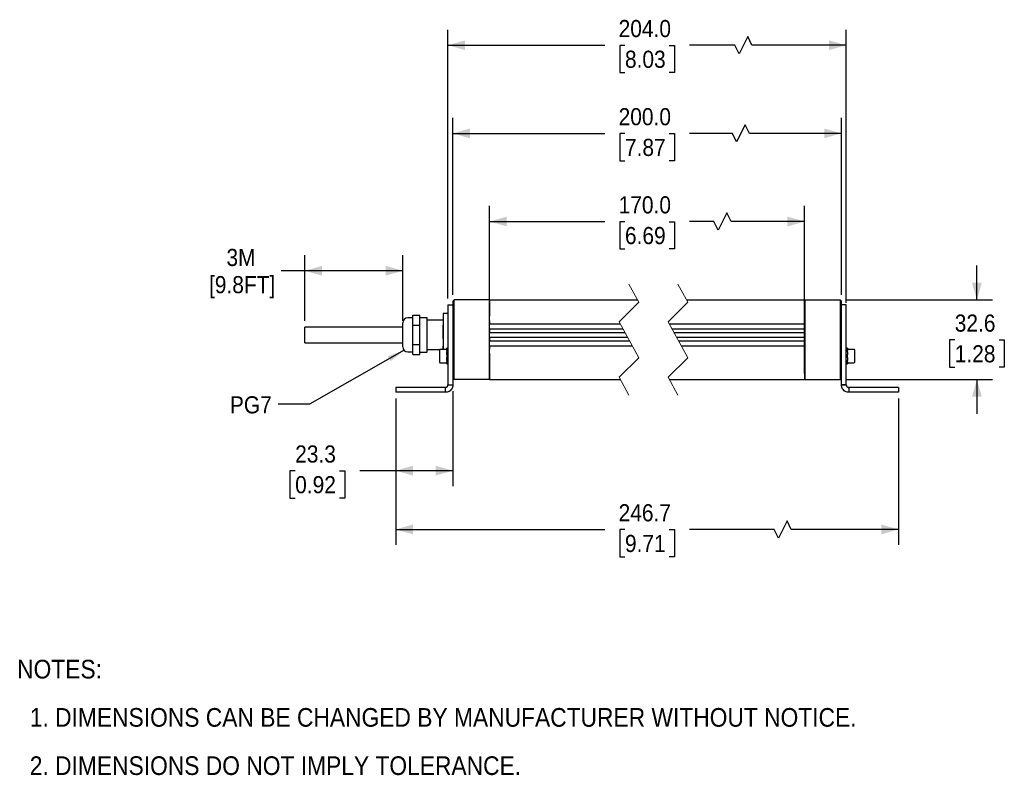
# Model space of a CAD drawing. Header units: millimetres. Extents: x 20 to 864, y 0 to 511.
# Tile 1 of 4: x 20 to 422, y 23 to 332. Entities that reach past the tile are written whole.
import ezdxf

# ---------------------------------------------------------------- set-up
doc = ezdxf.new("R2010")
doc.units = ezdxf.units.MM
doc.header["$LTSCALE"] = 2
doc.linetypes.add('SLD-Dashed', pattern=[5.08, 2.54, 2.54])
doc.linetypes.add('SLD-Solid', pattern=[0])
doc.layers.add('DIMENSIONS', color=140, linetype='SLD-Solid', lineweight=25)
doc.layers.add('TEXT', color=140, linetype='SLD-Solid', lineweight=25)
doc.styles.add('SLDTEXTSTYLE0', font='GOTHIC.TTF', dxfattribs={"width": 0.913})
doc.styles.get("Standard").update_dxf_attribs({"font": 'GOTHIC.TTF'})
doc.dimstyles.new('SLDDIMSTYLE0', dxfattribs={"dimtxt": 7, "dimasz": 7, "dimexe": 0, "dimexo": 0.0625, "dimgap": 1.75, "dimtad": 0, "dimtih": 1, "dimtoh": 1, "dimdec": 1, "dimrnd": 1e-09, "dimzin": 4, "dimdsep": 46, "dimtxsty": 'SLDTEXTSTYLE0', "dimsah": 1, "dimcen": 0.09, "dimadec": 0, "dimazin": 1, "dimtfac": 1, "dimtdec": 1, "dimtofl": 0, "dimtmove": 0, "dimatfit": 3, "dimfxl": 0, "dimfrac": 2, "dimtolj": 1, "dimtzin": 12, "dimarcsym": 0})
doc.dimstyles.new('SLDDIMSTYLE1', dxfattribs={"dimtxt": 7, "dimasz": 7, "dimexe": 0, "dimexo": 0.0625, "dimgap": 1.75, "dimtad": 0, "dimtih": 1, "dimtoh": 1, "dimdec": 1, "dimrnd": 1e-09, "dimzin": 12, "dimdsep": 46, "dimtxsty": 'SLDTEXTSTYLE0', "dimsah": 1, "dimcen": 0.09, "dimadec": 0, "dimazin": 3, "dimtfac": 1, "dimtdec": 1, "dimtofl": 0, "dimtmove": 0, "dimatfit": 3, "dimfxl": 0, "dimfrac": 2, "dimtolj": 1, "dimtzin": 12, "dimarcsym": 0})
doc.dimstyles.new('SLDDIMSTYLE2', dxfattribs={"dimtxt": 7, "dimasz": 7, "dimexe": 0, "dimexo": 0.0625, "dimgap": 1.75, "dimtad": 0, "dimtih": 1, "dimtoh": 1, "dimdec": 1, "dimrnd": 1e-09, "dimzin": 12, "dimdsep": 46, "dimtxsty": 'SLDTEXTSTYLE0', "dimsah": 1, "dimcen": 0.09, "dimadec": 0, "dimazin": 3, "dimtfac": 1, "dimtdec": 1, "dimtmove": 0, "dimatfit": 0, "dimfxl": 0, "dimfrac": 2, "dimtolj": 1, "dimtzin": 12, "dimarcsym": 0})
doc.dimstyles.new('SLDDIMSTYLE3', dxfattribs={"dimtxt": 0.18, "dimasz": 7, "dimexe": 0, "dimexo": 0.0625, "dimgap": 0, "dimtad": 0, "dimtih": 1, "dimtoh": 1, "dimdec": 0, "dimrnd": 1e-09, "dimzin": 0, "dimdsep": 46, "dimtxsty": 'Standard', "dimsah": 1, "dimcen": 0.09, "dimadec": 0, "dimazin": 0, "dimtfac": 7, "dimtdec": 0, "dimtofl": 0, "dimtmove": 0, "dimatfit": 3, "dimfxl": 0, "dimfrac": 2, "dimtolj": 1, "dimtzin": 0, "dimarcsym": 0})

# ---------------------------------------------------------------- blocks, each defined once
blk = doc.blocks.new('SW_NOTE_0_2')
at = {"layer": 'TEXT', "color": 0, "char_height": 7.62, "attachment_point": 1, "style": 'SLDTEXTSTYLE0'}
for s, insert in [('NOTES:', (0, 9.73)), ('  1. DIMENSIONS CAN BE CHANGED BY MANUFACTURER WITHOUT NOTICE.', (0, -9.97)), ('  2. DIMENSIONS DO NOT IMPLY TOLERANCE.', (0, -29.68))]:
    blk.add_mtext(s, dxfattribs=dict(at, insert=insert))
blk = doc.blocks.new('_D')
at = {"layer": 'DIMENSIONS'}
for p, q in [((211.41, 187.62), (211.41, 256.01)), ((340.01, 187.62), (340.01, 256.01)), ((211.41, 249.66), (258.39, 249.66)), ((266.66, 249.6), (264.53, 249.6)), ((264.53, 249.6), (264.53, 238.49)), ((284.76, 249.6), (286.9, 249.6)), ((286.9, 249.6), (286.9, 238.49)), ((303.01, 249.66), (293.03, 249.66)), ((304.76, 246.16), (303.01, 249.66)), ((308.26, 253.16), (304.76, 246.16)), ((310.01, 249.66), (308.26, 253.16)), ((340.01, 249.66), (310.01, 249.66)), ((264.53, 238.49), (266.66, 238.49)), ((286.9, 238.49), (284.76, 238.49))]:
    blk.add_line(p, q, dxfattribs=at)
for points in [[(211.41, 249.66), (218.41, 247.66), (218.41, 251.66)], [(340.01, 249.66), (333.01, 251.66), (333.01, 247.66)]]:
    blk.add_solid(points, dxfattribs=at)
at = {"layer": 'DIMENSIONS', "char_height": 7, "attachment_point": 1, "style": 'SLDTEXTSTYLE0'}
for s, insert in [('170.0', (264.07, 259.97)), ('6.69', (266.66, 247.43))]:
    blk.add_mtext(s, dxfattribs=dict(at, insert=insert))
blk = doc.blocks.new('_D_1')
at = {"layer": 'DIMENSIONS'}
for p, q in [((196.41, 219.7), (196.41, 292.01)), ((355.01, 219.7), (355.01, 292.01)), ((196.41, 285.66), (258.39, 285.66)), ((266.66, 285.6), (264.53, 285.6)), ((264.53, 285.6), (264.53, 274.49)), ((284.76, 285.6), (286.9, 285.6)), ((286.9, 285.6), (286.9, 274.49)), ((310.51, 285.66), (293.03, 285.66)), ((312.26, 282.16), (310.51, 285.66)), ((315.76, 289.16), (312.26, 282.16)), ((317.51, 285.66), (315.76, 289.16)), ((355.01, 285.66), (317.51, 285.66)), ((264.53, 274.49), (266.66, 274.49)), ((286.9, 274.49), (284.76, 274.49))]:
    blk.add_line(p, q, dxfattribs=at)
for points in [[(196.41, 285.66), (203.41, 283.66), (203.41, 287.66)], [(355.01, 285.66), (348.01, 287.66), (348.01, 283.66)]]:
    blk.add_solid(points, dxfattribs=at)
at = {"layer": 'DIMENSIONS', "char_height": 7, "attachment_point": 1, "style": 'SLDTEXTSTYLE0'}
for s, insert in [('200.0', (264.07, 295.97)), ('7.87', (266.66, 283.43))]:
    blk.add_mtext(s, dxfattribs=dict(at, insert=insert))
blk = doc.blocks.new('_D_2')
at = {"layer": 'DIMENSIONS'}
for p, q in [((173.08, 177.38), (173.08, 141.56)), ((196.41, 180.38), (196.41, 141.56)), ((132.03, 147.85), (129.89, 147.85)), ((129.89, 147.85), (129.89, 136.74)), ((150.13, 147.85), (152.26, 147.85)), ((152.26, 147.85), (152.26, 136.74)), ((173.08, 147.91), (158.4, 147.91)), ((196.41, 147.91), (173.08, 147.91)), ((129.89, 136.74), (132.03, 136.74)), ((152.26, 136.74), (150.13, 136.74))]:
    blk.add_line(p, q, dxfattribs=at)
for points in [[(173.08, 147.91), (180.08, 145.91), (180.08, 149.91)], [(196.41, 147.91), (189.41, 149.91), (189.41, 145.91)]]:
    blk.add_solid(points, dxfattribs=at)
at = {"layer": 'DIMENSIONS', "char_height": 7, "attachment_point": 1, "style": 'SLDTEXTSTYLE0'}
for s, insert in [('23.3', (132.03, 158.22)), ('0.92', (132.03, 145.68))]:
    blk.add_mtext(s, dxfattribs=dict(at, insert=insert))
blk = doc.blocks.new('_D_3')
at = {"layer": 'DIMENSIONS'}
for p, q in [((410.34, 217.66), (410.34, 231.66)), ((357.05, 217.66), (416.69, 217.66)), ((401.29, 201.32), (399.16, 201.32)), ((399.16, 201.32), (399.16, 190.2)), ((419.4, 201.32), (421.53, 201.32)), ((421.53, 201.32), (421.53, 190.2)), ((399.16, 190.2), (401.29, 190.2)), ((421.53, 190.2), (419.4, 190.2)), ((357.05, 185.08), (416.69, 185.08)), ((410.34, 185.08), (410.34, 171.08))]:
    blk.add_line(p, q, dxfattribs=at)
for points in [[(410.34, 217.66), (412.34, 224.66), (408.34, 224.66)], [(410.34, 185.08), (408.34, 178.08), (412.34, 178.08)]]:
    blk.add_solid(points, dxfattribs=at)
at = {"layer": 'DIMENSIONS', "char_height": 7, "attachment_point": 1, "style": 'SLDTEXTSTYLE0'}
for s, insert in [('32.6', (401.29, 211.68)), ('1.28', (401.29, 199.15))]:
    blk.add_mtext(s, dxfattribs=dict(at, insert=insert))
blk = doc.blocks.new('_D_4')
at = {"layer": 'DIMENSIONS'}
for p, q in [((194.41, 218.2), (194.41, 328.01)), ((357.01, 216.46), (357.01, 328.01)), ((194.41, 321.66), (258.39, 321.66)), ((266.66, 321.6), (264.53, 321.6)), ((264.53, 321.6), (264.53, 310.49)), ((284.76, 321.6), (286.9, 321.6)), ((286.9, 321.6), (286.9, 310.49)), ((311.51, 321.66), (293.03, 321.66)), ((313.26, 318.16), (311.51, 321.66)), ((316.76, 325.16), (313.26, 318.16)), ((318.51, 321.66), (316.76, 325.16)), ((357.01, 321.66), (318.51, 321.66)), ((264.53, 310.49), (266.66, 310.49)), ((286.9, 310.49), (284.76, 310.49))]:
    blk.add_line(p, q, dxfattribs=at)
for points in [[(194.41, 321.66), (201.41, 319.66), (201.41, 323.66)], [(357.01, 321.66), (350.01, 323.66), (350.01, 319.66)]]:
    blk.add_solid(points, dxfattribs=at)
at = {"layer": 'DIMENSIONS', "char_height": 7, "attachment_point": 1, "style": 'SLDTEXTSTYLE0'}
for s, insert in [('204.0', (264.07, 331.97)), ('8.03', (266.66, 319.43))]:
    blk.add_mtext(s, dxfattribs=dict(at, insert=insert))
blk = doc.blocks.new('_D_5')
at = {"layer": 'DIMENSIONS'}
for p, q in [((136.01, 209.11), (136.01, 235.9)), ((176.01, 209.11), (176.01, 235.9)), ((136.01, 229.55), (126.26, 229.55)), ((176.01, 229.55), (136.01, 229.55))]:
    blk.add_line(p, q, dxfattribs=at)
for points in [[(136.01, 229.55), (143.01, 227.55), (143.01, 231.55)], [(176.01, 229.55), (169.01, 231.55), (169.01, 227.55)]]:
    blk.add_solid(points, dxfattribs=at)
at = {"layer": 'DIMENSIONS', "char_height": 7, "attachment_point": 1, "style": 'SLDTEXTSTYLE0'}
for s, insert in [('3M', (103.98, 238.49)), ('[9.8FT]', (96.86, 227.38))]:
    blk.add_mtext(s, dxfattribs=dict(at, insert=insert))
blk = doc.blocks.new('_D_6')
at = {"layer": 'DIMENSIONS'}
for p, q in [((173.08, 177.38), (173.08, 117.56)), ((378.34, 177.38), (378.34, 117.56)), ((332.83, 127.41), (329.33, 120.41)), ((334.58, 123.91), (332.83, 127.41)), ((173.08, 123.91), (258.39, 123.91)), ((266.66, 123.85), (264.53, 123.85)), ((264.53, 123.85), (264.53, 112.74)), ((284.76, 123.85), (286.9, 123.85)), ((286.9, 123.85), (286.9, 112.74)), ((327.58, 123.91), (293.03, 123.91)), ((329.33, 120.41), (327.58, 123.91)), ((378.34, 123.91), (334.58, 123.91)), ((264.53, 112.74), (266.66, 112.74)), ((286.9, 112.74), (284.76, 112.74))]:
    blk.add_line(p, q, dxfattribs=at)
for points in [[(173.08, 123.91), (180.08, 121.91), (180.08, 125.91)], [(378.34, 123.91), (371.34, 125.91), (371.34, 121.91)]]:
    blk.add_solid(points, dxfattribs=at)
at = {"layer": 'DIMENSIONS', "char_height": 7, "attachment_point": 1, "style": 'SLDTEXTSTYLE0'}
for s, insert in [('246.7', (264.07, 134.22)), ('9.71', (266.66, 121.68))]:
    blk.add_mtext(s, dxfattribs=dict(at, insert=insert))

msp = doc.modelspace()

# ---------------------------------------------------------------- linework, layer by layer
at = {"color": 7, "linetype": 'SLD-Dashed', "lineweight": 18}
for p, q in [((268.3, 224.01), (272.3, 216.69)), ((288.3, 224.01), (292.3, 216.69)), ((272.3, 216.69), (264.3, 208.69)), ((292.3, 216.69), (284.3, 208.69)), ((264.3, 208.69), (272.3, 194.05)), ((284.3, 208.69), (292.3, 194.05)), ((272.3, 194.05), (264.3, 186.05)), ((292.3, 194.05), (284.3, 186.05)), ((264.3, 186.05), (268.3, 178.73)), ((284.3, 186.05), (288.3, 178.73))]:
    msp.add_line(p, q, dxfattribs=at)
for p, q in [((196.41, 217.16), (196.91, 217.66)), ((196.41, 217.16), (196.41, 216.96)), ((196.91, 216.96), (196.91, 217.66)), ((211.21, 217.66), (196.91, 217.66)), ((211.21, 217.66), (211.21, 216.96)), ((211.41, 217.46), (211.21, 217.66)), ((211.41, 217.66), (271.77, 217.66)), ((211.41, 217.66), (211.41, 216.96)), ((291.77, 217.66), (340.01, 217.66)), ((340.01, 217.66), (340.01, 216.96)), ((340.01, 217.46), (340.21, 217.66)), ((340.21, 217.66), (354.51, 217.66)), ((340.21, 216.96), (340.21, 217.66)), ((354.51, 217.66), (354.51, 216.96)), ((354.51, 217.66), (355.01, 217.16)), ((355.01, 216.96), (355.01, 217.16)), ((194.41, 215.66), (196.41, 215.66)), ((194.41, 215.66), (194.41, 213.92)), ((194.41, 213.92), (194.41, 202.36)), ((196.41, 216.96), (196.41, 216.72)), ((196.41, 216.72), (196.41, 215.74)), ((196.41, 215.74), (196.41, 210.41)), ((196.91, 216.72), (196.91, 216.96)), ((196.91, 215.88), (196.91, 216.72)), ((196.91, 210.55), (196.91, 215.88)), ((211.21, 216.96), (211.21, 216.72)), ((211.21, 216.72), (211.21, 215.88)), ((211.21, 215.88), (211.21, 210.55)), ((211.41, 216.96), (211.41, 216.33)), ((211.41, 216.33), (211.41, 216.25)), ((211.41, 216.25), (211.41, 211.26)), ((340.01, 216.96), (340.01, 216.33)), ((340.01, 216.33), (340.01, 216.25)), ((340.01, 216.25), (340.01, 211.26)), ((340.21, 216.72), (340.21, 216.96)), ((340.21, 215.88), (340.21, 216.72)), ((340.21, 210.55), (340.21, 215.88)), ((354.51, 216.96), (354.51, 216.72)), ((354.51, 216.72), (354.51, 215.88)), ((354.51, 215.88), (354.51, 210.55)), ((355.01, 216.72), (355.01, 216.96)), ((355.01, 215.74), (355.01, 216.72)), ((355.01, 210.41), (355.01, 215.74)), ((357.01, 215.66), (355.01, 215.66)), ((357.01, 213.92), (357.01, 215.66)), ((357.01, 202.36), (357.01, 213.92)), ((180.01, 210.3), (178.01, 210.3)), ((180.01, 209.37), (180.01, 211.37)), ((180.01, 211.37), (182.91, 211.37)), ((180.01, 207.37), (180.01, 209.37)), ((182.91, 209.87), (182.91, 211.37)), ((185.91, 210.37), (182.91, 210.37)), ((182.91, 208.87), (182.91, 209.87)), ((185.91, 203.37), (185.91, 210.37)), ((192.41, 209.37), (185.91, 209.37)), ((192.41, 212.1), (192.41, 210.07)), ((192.41, 210.07), (192.41, 207.38)), ((194.4, 212.11), (192.42, 212.11)), ((196.41, 210.41), (196.41, 210.17)), ((196.41, 210.17), (196.41, 202.45)), ((196.91, 210.35), (196.91, 210.55)), ((196.91, 185.33), (196.91, 210.35)), ((211.21, 210.55), (211.21, 210.35)), ((211.21, 210.35), (211.21, 185.33)), ((211.41, 211.26), (211.41, 211)), ((211.41, 211), (211.41, 210.97)), ((211.41, 210.5), (211.41, 210.97)), ((211.41, 210.28), (211.41, 210.5)), ((211.41, 209.22), (211.41, 210.28)), ((211.41, 209.22), (211.41, 209.04)), ((211.41, 209.22), (211.41, 209.22)), ((211.41, 209.04), (211.41, 208.15)), ((340.01, 211.26), (340.01, 211)), ((340.01, 211), (340.01, 210.97)), ((340.01, 210.97), (340.01, 210.5)), ((340.01, 210.5), (340.01, 210.28)), ((340.01, 210.28), (340.01, 209.22)), ((340.01, 209.22), (340.01, 209.04)), ((340.01, 209.22), (340.01, 209.22)), ((340.01, 209.04), (340.01, 208.15)), ((340.21, 210.35), (340.21, 210.55)), ((340.21, 185.33), (340.21, 210.35)), ((354.51, 210.55), (354.51, 210.35)), ((354.51, 210.35), (354.51, 185.33)), ((355.01, 210.17), (355.01, 210.41)), ((355.01, 202.36), (355.01, 210.17)), ((176.01, 206.57), (136.01, 206.57)), ((136.01, 203.37), (136.01, 206.57)), ((176.01, 198.44), (176.01, 208.3)), ((180.01, 203.37), (180.01, 207.37)), ((180.01, 207.37), (182.91, 207.37)), ((182.91, 207.37), (182.91, 208.87)), ((182.91, 204.37), (182.91, 207.37)), ((192.41, 207.38), (192.41, 201.96)), ((192.42, 201.95), (192.42, 207.38)), ((194.4, 207.38), (194.4, 201.95)), ((211.41, 208.15), (211.41, 207.87)), ((211.41, 207.84), (264.76, 207.84)), ((211.41, 205.81), (211.41, 207.84)), ((211.41, 205.84), (265.86, 205.84)), ((211.41, 205.84), (211.41, 205.62)), ((211.41, 205.62), (211.41, 204.64)), ((284.76, 207.84), (340.01, 207.84)), ((285.86, 205.84), (340.01, 205.84)), ((340.01, 208.15), (340.01, 207.87)), ((340.01, 207.84), (340.01, 205.81)), ((340.01, 205.84), (340.01, 205.62)), ((340.01, 205.62), (340.01, 204.64)), ((136.01, 200.17), (136.01, 203.37)), ((180.01, 199.37), (180.01, 203.37)), ((182.91, 202.37), (182.91, 204.37)), ((182.91, 199.37), (182.91, 202.37)), ((185.91, 196.37), (185.91, 203.37)), ((192.41, 201.96), (192.41, 198.72)), ((194.41, 202.36), (194.41, 200.69)), ((196.41, 202.45), (196.41, 202.36)), ((196.41, 202.36), (196.41, 200.69)), ((211.41, 204.64), (211.41, 204.38)), ((211.41, 204.37), (266.66, 204.37)), ((211.41, 202.37), (211.41, 204.37)), ((211.41, 202.37), (267.76, 202.37)), ((211.41, 202.36), (211.41, 202.1)), ((211.41, 202.1), (211.41, 201.12)), ((211.41, 201.12), (211.41, 200.9)), ((286.66, 204.37), (340.01, 204.37)), ((287.76, 202.37), (340.01, 202.37)), ((340.01, 204.64), (340.01, 204.38)), ((340.01, 204.37), (340.01, 202.37)), ((340.01, 202.36), (340.01, 202.1)), ((340.01, 202.1), (340.01, 201.12)), ((340.01, 201.12), (340.01, 200.9)), ((355.01, 202.36), (355.01, 202.45)), ((355.01, 200.69), (355.01, 202.36)), ((357.01, 200.69), (357.01, 202.36)), ((136.01, 200.17), (176.01, 200.17)), ((180.01, 197.37), (180.01, 199.37)), ((180.01, 199.37), (182.91, 199.37)), ((180.01, 195.37), (180.01, 197.37)), ((182.91, 197.87), (182.91, 199.37)), ((182.91, 196.87), (182.91, 197.87)), ((185.91, 197.37), (191.07, 197.37)), ((190.96, 197.14), (190.96, 192.24)), ((193.96, 197.44), (191.26, 197.44)), ((192.41, 198.72), (192.41, 197.44)), ((192.42, 197.44), (192.42, 198.72)), ((194.41, 197.88), (193.96, 197.88)), ((193.96, 197.4), (193.96, 197.88)), ((193.96, 197.4), (194.41, 197.4)), ((193.96, 196.98), (193.96, 197.4)), ((193.96, 196.98), (193.96, 196.5)), ((194.4, 198.72), (194.4, 197.88)), ((194.41, 200.69), (194.41, 189.18)), ((196.41, 200.69), (196.41, 189.18)), ((211.41, 200.9), (268.56, 200.9)), ((211.41, 198.9), (211.41, 200.9)), ((211.41, 198.9), (269.65, 198.9)), ((211.41, 198.87), (211.41, 198.59)), ((211.41, 198.59), (211.41, 197.7)), ((211.41, 197.7), (211.41, 197.53)), ((211.41, 197.53), (211.41, 197.52)), ((211.41, 195.81), (211.41, 197.53)), ((288.56, 200.9), (340.01, 200.9)), ((289.65, 198.9), (340.01, 198.9)), ((340.01, 200.9), (340.01, 198.9)), ((340.01, 198.87), (340.01, 198.59)), ((340.01, 198.59), (340.01, 197.7)), ((340.01, 197.7), (340.01, 197.53)), ((340.01, 197.53), (340.01, 197.52)), ((340.01, 197.53), (340.01, 195.79)), ((355.01, 189.18), (355.01, 200.69)), ((357.01, 189.18), (357.01, 200.69)), ((357.46, 197.88), (357.01, 197.88)), ((357.01, 197.4), (357.46, 197.4)), ((357.46, 197.88), (357.46, 197.4)), ((360.16, 197.44), (357.46, 197.44)), ((357.46, 197.4), (357.46, 196.98)), ((357.46, 196.5), (357.46, 196.98)), ((360.46, 194.69), (360.46, 197.14)), ((178.01, 196.44), (180.01, 196.44)), ((180.01, 195.37), (182.91, 195.37)), ((182.91, 195.37), (182.91, 196.87)), ((182.91, 196.37), (185.91, 196.37)), ((193.96, 195.33), (193.96, 196.5)), ((194.41, 196.5), (193.96, 196.5)), ((193.96, 195.33), (194.41, 195.33)), ((193.96, 195.23), (193.96, 195.33)), ((193.96, 195.25), (193.96, 194.2)), ((193.96, 194.06), (193.96, 194.16)), ((194.41, 194.06), (193.96, 194.06)), ((193.96, 192.89), (193.96, 194.06)), ((211.41, 195.81), (211.41, 195.79)), ((211.41, 195.79), (211.41, 195.5)), ((211.41, 195.5), (211.41, 185.33)), ((340.01, 195.81), (340.01, 195.79)), ((340.01, 195.79), (340.01, 195.5)), ((340.01, 195.5), (340.01, 185.33)), ((357.46, 196.5), (357.01, 196.5)), ((357.01, 195.33), (357.46, 195.33)), ((357.46, 194.06), (357.01, 194.06)), ((357.46, 196.5), (357.46, 195.33)), ((357.46, 195.33), (357.46, 195.23)), ((357.46, 194.69), (357.46, 195.18)), ((357.46, 194.2), (357.46, 194.69)), ((357.46, 194.16), (357.46, 194.06)), ((357.46, 194.06), (357.46, 192.89)), ((360.46, 192.24), (360.46, 194.69)), ((191.26, 191.94), (193.96, 191.94)), ((193.96, 192.89), (194.41, 192.89)), ((193.96, 192.89), (193.96, 192.41)), ((193.96, 191.99), (193.96, 192.41)), ((194.41, 191.99), (193.96, 191.99)), ((193.96, 191.51), (193.96, 191.99)), ((193.96, 191.51), (194.41, 191.51)), ((194.41, 189.18), (194.41, 184.48)), ((196.41, 189.18), (196.41, 184.48)), ((355.01, 184.48), (355.01, 189.18)), ((357.01, 192.89), (357.46, 192.89)), ((357.46, 191.99), (357.01, 191.99)), ((357.01, 191.51), (357.46, 191.51)), ((357.01, 184.48), (357.01, 189.18)), ((357.46, 192.41), (357.46, 192.89)), ((357.46, 192.41), (357.46, 191.99)), ((357.46, 191.99), (357.46, 191.51)), ((357.46, 191.94), (360.16, 191.94)), ((196.91, 185.08), (196.41, 185.58)), ((196.91, 185.08), (196.91, 185.33)), ((211.21, 185.08), (196.91, 185.08)), ((211.21, 185.33), (211.21, 185.08)), ((211.41, 185.28), (211.21, 185.08)), ((211.41, 185.33), (211.41, 185.08)), ((211.41, 185.08), (264.83, 185.08)), ((284.83, 185.08), (340.01, 185.08)), ((340.01, 185.33), (340.01, 185.08)), ((340.01, 185.28), (340.21, 185.08)), ((340.21, 185.08), (340.21, 185.33)), ((340.21, 185.08), (354.51, 185.08)), ((354.51, 185.08), (355.01, 185.58)), ((354.51, 185.33), (354.51, 185.08)), ((173.08, 181.92), (173.08, 179.92)), ((175.93, 181.92), (173.08, 181.92)), ((193.26, 181.92), (175.93, 181.92)), ((193.41, 181.92), (193.26, 181.92)), ((193.41, 181.04), (193.41, 181.92)), ((193.41, 179.92), (193.41, 181.04)), ((194.41, 184.48), (194.41, 183.97)), ((194.41, 183.97), (194.41, 182.92)), ((194.41, 182.92), (196.41, 182.91)), ((194.41, 182.92), (196.41, 182.92)), ((196.41, 184.48), (196.41, 183.97)), ((196.41, 183.97), (196.41, 182.92)), ((355.01, 183.97), (355.01, 184.48)), ((355.01, 182.92), (355.01, 183.97)), ((357.01, 182.92), (355.01, 182.91)), ((355.01, 182.92), (357.01, 182.92)), ((355.01, 182.91), (355.01, 182.92)), ((357.01, 183.97), (357.01, 184.48)), ((357.01, 182.92), (357.01, 183.97)), ((358.01, 181.92), (358.01, 181.04)), ((358.17, 181.92), (358.01, 181.92)), ((358.01, 181.04), (358.01, 179.92)), ((375.49, 181.92), (358.17, 181.92)), ((378.34, 181.92), (375.49, 181.92)), ((378.34, 181.92), (378.34, 179.92)), ((175.93, 179.92), (173.08, 179.92)), ((193.26, 179.92), (175.93, 179.92)), ((193.41, 179.92), (193.26, 179.92)), ((358.17, 179.92), (358.01, 179.92)), ((375.49, 179.92), (358.17, 179.92)), ((378.34, 179.92), (375.49, 179.92))]:
    msp.add_line(p, q)
for centre, radius, start, end in [((178.01, 208.3), 2, 90.0001, 180), ((192.42, 212.1), 0.01, 90, 180.0107), ((194.4, 212.1), 0.01, 359.9893, 90), ((178.01, 198.44), 2, 180, 269.9999), ((191.26, 197.14), 0.3, 89.9994, 180.0011), ((360.16, 197.14), 0.3, 0.0013, 89.9996), ((191.26, 192.24), 0.3, 179.9989, 270.0006), ((360.16, 192.24), 0.3, 270.0004, 359.9986)]:
    msp.add_arc(centre, radius, start, end)
for points, knots in [([(193.41, 181.92), (193.43, 181.92), (193.48, 181.93), (193.54, 181.93), (193.59, 181.94), (193.61, 181.94), (193.62, 181.95)], [0, 0, 0, 0, 0.332288, 0.616473, 0.848356, 1, 1, 1, 1]), ([(193.62, 181.95), (193.7, 181.97), (193.84, 182.01), (194.01, 182.12), (194.15, 182.24), (194.26, 182.39), (194.35, 182.56), (194.38, 182.69), (194.4, 182.76)], [0, 0, 0, 0, 0.200011, 0.354415, 0.513194, 0.666628, 0.813937, 1, 1, 1, 1]), ([(196.37, 182.43), (196.3, 182.16), (196.16, 181.58), (195.62, 180.83), (194.9, 180.25), (194.33, 180.08), (194.05, 179.99)], [0, 0, 0, 0, 0.2363591, 0.4990693, 0.7600336, 1, 1, 1, 1]), ([(194.4, 182.76), (194.4, 182.77), (194.4, 182.79), (194.41, 182.83), (194.41, 182.87), (194.41, 182.9), (194.41, 182.92)], [0, 0, 0, 0, 0.2095312, 0.4271616, 0.6988378, 1, 1, 1, 1]), ([(194.41, 182.92), (194.41, 182.92), (194.41, 182.92), (194.41, 182.92), (194.41, 182.92)], [0, 0, 0, 0, 0.560143, 1, 1, 1, 1]), ([(196.41, 182.91), (196.41, 182.84), (196.41, 182.73), (196.39, 182.59), (196.38, 182.5), (196.37, 182.45), (196.37, 182.43)], [0, 0, 0, 0, 0.433752, 0.692013, 0.883097, 1, 1, 1, 1]), ([(196.41, 182.92), (196.41, 182.92), (196.41, 182.91), (196.41, 182.91), (196.41, 182.91)], [0, 0, 0, 0, 0.560011, 1, 1, 1, 1]), ([(355.05, 182.43), (355.05, 182.46), (355.04, 182.53), (355.02, 182.65), (355.01, 182.77), (355.01, 182.86), (355.01, 182.91)], [0, 0, 0, 0, 0.212284, 0.441952, 0.718599, 1, 1, 1, 1]), ([(357.37, 179.99), (357.09, 180.08), (356.52, 180.26), (355.8, 180.84), (355.26, 181.59), (355.12, 182.16), (355.05, 182.43)], [0, 0, 0, 0, 0.2420359, 0.5056094, 0.7656661, 1, 1, 1, 1]), ([(357.01, 182.92), (357.01, 182.89), (357.01, 182.86), (357.02, 182.81), (357.02, 182.78), (357.02, 182.77), (357.03, 182.76)], [0, 0, 0, 0, 0.441679, 0.687775, 0.878994, 1, 1, 1, 1]), ([(357.01, 182.92), (357.01, 182.92), (357.01, 182.92), (357.01, 182.92), (357.01, 182.92)], [0, 0, 0, 0, 0.559785, 1, 1, 1, 1]), ([(357.03, 182.76), (357.04, 182.69), (357.07, 182.56), (357.17, 182.38), (357.28, 182.24), (357.42, 182.11), (357.59, 182.01), (357.72, 181.97), (357.8, 181.95)], [0, 0, 0, 0, 0.1887684, 0.3372561, 0.491936, 0.6509873, 0.8053887, 1, 1, 1, 1]), ([(357.8, 181.95), (357.82, 181.94), (357.86, 181.94), (357.91, 181.93), (357.96, 181.92), (358, 181.92), (358.01, 181.92)], [0, 0, 0, 0, 0.268484, 0.54032, 0.804906, 1, 1, 1, 1]), ([(194.05, 179.99), (194, 179.98), (193.91, 179.96), (193.75, 179.94), (193.59, 179.93), (193.47, 179.92), (193.41, 179.92)], [0, 0, 0, 0, 0.229302, 0.459433, 0.72639, 1, 1, 1, 1]), ([(358.01, 179.92), (357.92, 179.93), (357.78, 179.93), (357.59, 179.95), (357.47, 179.97), (357.4, 179.99), (357.37, 179.99)], [0, 0, 0, 0, 0.419834, 0.673447, 0.870083, 1, 1, 1, 1])]:
    msp.add_open_spline(points, degree=3, knots=knots)

# ---------------------------------------------------------------- block references
at = {"layer": 'TEXT'}
msp.add_blockref('SW_NOTE_0_2', (18.52, 60.93), dxfattribs=at)

# ---------------------------------------------------------------- texts
at = {"layer": 'TEXT', "insert": (105.38, 178.3), "char_height": 7, "attachment_point": 1, "style": 'SLDTEXTSTYLE0'}
msp.add_mtext('PG7', dxfattribs=at)

# ---------------------------------------------------------------- dimensions: what is measured, and where the dimension line sits
at = {"layer": 'DIMENSIONS'}
for base, p1, p2, text, dimstyle, picture, middle in [((357.01, 321.66), (194.41, 215.66), (357.01, 213.92), '204.0', 'SLDDIMSTYLE0', '_D_4', (275.71, 321.66)), ((355.01, 285.66), (196.41, 217.16), (355.01, 217.16), '200.0', 'SLDDIMSTYLE0', '_D_1', (275.71, 285.66)), ((340.01, 249.66), (211.41, 185.08), (340.01, 185.08), '170.0', 'SLDDIMSTYLE0', '_D', (275.71, 249.66)), ((136.01, 229.55), (176.01, 206.57), (136.01, 206.57), '3M\\P[9.8FT]', 'SLDDIMSTYLE1', '_D_5', (110.85, 229.55)), ((173.08, 123.91), (378.34, 179.92), (173.08, 179.92), '246.7', 'SLDDIMSTYLE1', '_D_6', (275.71, 123.91))]:
    dim = msp.add_linear_dim(base=base, p1=p1, p2=p2, text=text, dimstyle=dimstyle, dxfattribs=at)
    dim.commit()
    dim.dimension.update_dxf_attribs({"geometry": picture, "text_midpoint": middle, "dimtype": 160})
dim = msp.add_linear_dim(base=(410.34, 185.08), p1=(354.51, 217.66), p2=(354.51, 185.08), angle=90, dimstyle='SLDDIMSTYLE2', dxfattribs=at)
dim.commit()
dim.dimension.update_dxf_attribs({"geometry": '_D_3', "text_midpoint": (410.34, 201.37), "dimtype": 160})
dim = msp.add_linear_dim(base=(173.08, 147.91), p1=(196.41, 182.92), p2=(173.08, 179.92), dimstyle='SLDDIMSTYLE1', dxfattribs=at)
dim.commit()
dim.dimension.update_dxf_attribs({"geometry": '_D_2', "text_midpoint": (141.08, 147.91), "dimtype": 160})

# ---------------------------------------------------------------- leaders
at = {"layer": 'TEXT'}
msp.add_leader([(176.54, 197.09), (137.82, 175.12), (125.12, 175.12)], dimstyle='SLDDIMSTYLE3', dxfattribs=at)

doc.saveas('drawing.dxf')
